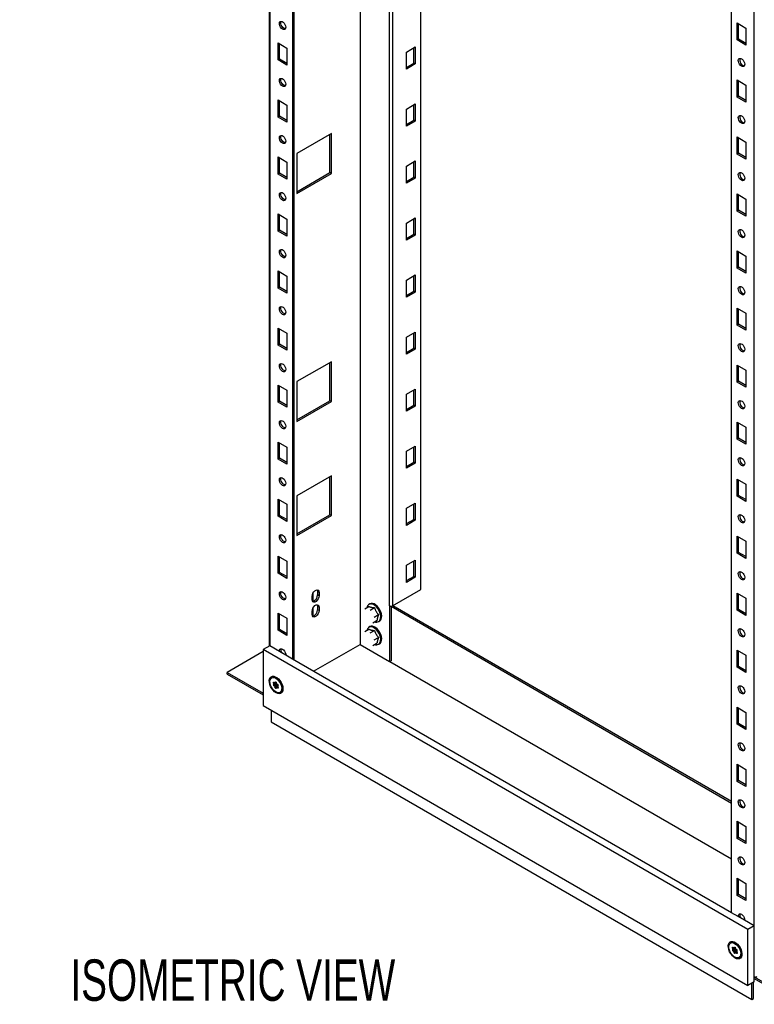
# Model space of a CAD drawing. Header units: millimetres. Extents: x 0 to 3912, y 0 to 3023.
# Tile 6 of 10: x 3082 to 3608, y 763 to 1467. Entities that reach past the tile are written whole.
import ezdxf

# ---------------------------------------------------------------- set-up
doc = ezdxf.new("R2010")
doc.units = ezdxf.units.MM
doc.header["$LTSCALE"] = 14
doc.layers.add('DIMENSIONS', color=140, linetype='Continuous', lineweight=25)
doc.styles.add('SLDTEXTSTYLE0', font='TXT', dxfattribs={"width": 0.7})

msp = doc.modelspace()

# ---------------------------------------------------------------- linework, layer by layer
for p, q in [((3260.28, 2647.97), (3260.28, 1018.87)), ((3260.72, 2647.71), (3260.72, 1019.12)), ((3276.98, 2638.32), (3276.98, 1009.73)), ((3278.04, 2637.71), (3278.04, 1009.12)), ((3325.41, 2610.36), (3325.41, 1020.14)), ((3325.42, 2610.36), (3325.42, 1020.14)), ((3346.63, 1047.9), (3346.63, 2598.12)), ((3348.75, 2596.89), (3348.75, 1047.9)), ((3368.9, 1059.53), (3368.9, 2585.26)), ((3591.64, 828.08), (3591.64, 2456.67)), ((3607.9, 818.69), (3607.9, 2452.59)), ((3595.53, 1465.19), (3601.89, 1461.51)), ((3595.53, 1452.94), (3595.53, 1465.19)), ((3596.59, 1453.55), (3596.59, 1464.58)), ((3601.89, 1461.51), (3601.89, 1449.27)), ((3596.59, 1453.55), (3595.53, 1452.94)), ((3601.89, 1449.27), (3595.53, 1452.94)), ((3601.89, 1450.49), (3596.59, 1453.55)), ((3266.72, 1450.87), (3273.09, 1447.19)), ((3266.72, 1438.62), (3266.72, 1450.87)), ((3267.78, 1439.23), (3267.78, 1450.26)), ((3273.09, 1447.19), (3273.09, 1434.95)), ((3358.65, 1444.33), (3365.01, 1448)), ((3363.95, 1436.37), (3363.95, 1447.39)), ((3365.01, 1448), (3365.01, 1435.76)), ((3267.78, 1439.23), (3266.72, 1438.62)), ((3273.09, 1434.95), (3266.72, 1438.62)), ((3273.09, 1436.17), (3267.78, 1439.23)), ((3358.65, 1432.08), (3358.65, 1444.33)), ((3358.65, 1433.31), (3363.95, 1436.37)), ((3365.01, 1435.76), (3358.65, 1432.08)), ((3365.01, 1435.76), (3363.95, 1436.37)), ((3595.53, 1424.36), (3601.89, 1420.69)), ((3595.53, 1412.11), (3595.53, 1424.36)), ((3596.59, 1412.73), (3596.59, 1423.75)), ((3601.89, 1420.69), (3601.89, 1408.44)), ((3266.72, 1410.04), (3273.09, 1406.37)), ((3266.72, 1397.79), (3266.72, 1410.04)), ((3596.59, 1412.73), (3595.53, 1412.11)), ((3601.89, 1408.44), (3595.53, 1412.11)), ((3601.89, 1409.66), (3596.59, 1412.73)), ((3267.78, 1398.41), (3267.78, 1409.43)), ((3273.09, 1406.37), (3273.09, 1394.12)), ((3358.65, 1403.5), (3365.01, 1407.18)), ((3358.65, 1391.26), (3358.65, 1403.5)), ((3363.95, 1395.54), (3363.95, 1406.57)), ((3365.01, 1407.18), (3365.01, 1394.93)), ((3267.78, 1398.41), (3266.72, 1397.79)), ((3273.09, 1394.12), (3266.72, 1397.79)), ((3273.09, 1395.34), (3267.78, 1398.41)), ((3358.65, 1392.48), (3363.95, 1395.54)), ((3365.01, 1394.93), (3358.65, 1391.26)), ((3365.01, 1394.93), (3363.95, 1395.54)), ((3304.91, 1385.95), (3280.16, 1371.66)), ((3303.85, 1357.98), (3303.85, 1385.34)), ((3304.91, 1357.37), (3304.91, 1385.95)), ((3595.53, 1383.53), (3601.89, 1379.86)), ((3595.53, 1371.29), (3595.53, 1383.53)), ((3596.59, 1371.9), (3596.59, 1382.92)), ((3601.89, 1379.86), (3601.89, 1367.61)), ((3266.72, 1369.21), (3273.09, 1365.54)), ((3266.72, 1356.97), (3266.72, 1369.21)), ((3267.78, 1357.58), (3267.78, 1368.6)), ((3280.16, 1371.66), (3280.16, 1343.08)), ((3596.59, 1371.9), (3595.53, 1371.29)), ((3601.89, 1367.61), (3595.53, 1371.29)), ((3601.89, 1368.84), (3596.59, 1371.9)), ((3273.09, 1365.54), (3273.09, 1353.29)), ((3358.65, 1362.68), (3365.01, 1366.35)), ((3358.65, 1350.43), (3358.65, 1362.68)), ((3363.95, 1354.71), (3363.95, 1365.74)), ((3365.01, 1366.35), (3365.01, 1354.1)), ((3267.78, 1357.58), (3266.72, 1356.97)), ((3273.09, 1353.29), (3266.72, 1356.97)), ((3273.09, 1354.52), (3267.78, 1357.58)), ((3280.16, 1344.31), (3303.85, 1357.98)), ((3280.16, 1343.08), (3304.91, 1357.37)), ((3304.91, 1357.37), (3303.85, 1357.98)), ((3358.65, 1351.65), (3363.95, 1354.71)), ((3365.01, 1354.1), (3358.65, 1350.43)), ((3365.01, 1354.1), (3363.95, 1354.71)), ((3595.53, 1342.71), (3601.89, 1339.03)), ((3595.53, 1330.46), (3595.53, 1342.71)), ((3596.59, 1331.07), (3596.59, 1342.1)), ((3601.89, 1339.03), (3601.89, 1326.79)), ((3266.72, 1328.39), (3273.09, 1324.71)), ((3266.72, 1316.14), (3266.72, 1328.39)), ((3267.78, 1316.75), (3267.78, 1327.78)), ((3358.65, 1321.85), (3365.01, 1325.52)), ((3365.01, 1325.52), (3365.01, 1313.28)), ((3596.59, 1331.07), (3595.53, 1330.46)), ((3601.89, 1326.79), (3595.53, 1330.46)), ((3601.89, 1328.01), (3596.59, 1331.07)), ((3273.09, 1324.71), (3273.09, 1312.47)), ((3358.65, 1309.6), (3358.65, 1321.85)), ((3363.95, 1313.89), (3363.95, 1324.91)), ((3267.78, 1316.75), (3266.72, 1316.14)), ((3273.09, 1312.47), (3266.72, 1316.14)), ((3273.09, 1313.69), (3267.78, 1316.75)), ((3358.65, 1310.83), (3363.95, 1313.89)), ((3365.01, 1313.28), (3358.65, 1309.6)), ((3365.01, 1313.28), (3363.95, 1313.89)), ((3595.53, 1301.88), (3601.89, 1298.21)), ((3595.53, 1289.63), (3595.53, 1301.88)), ((3596.59, 1290.24), (3596.59, 1301.27)), ((3601.89, 1298.21), (3601.89, 1285.96)), ((3596.59, 1290.24), (3595.53, 1289.63)), ((3601.89, 1287.18), (3596.59, 1290.24)), ((3266.72, 1287.56), (3273.09, 1283.89)), ((3266.72, 1275.31), (3266.72, 1287.56)), ((3267.78, 1275.92), (3267.78, 1286.95)), ((3273.09, 1283.89), (3273.09, 1271.64)), ((3358.65, 1281.02), (3365.01, 1284.7)), ((3363.95, 1273.06), (3363.95, 1284.08)), ((3365.01, 1284.7), (3365.01, 1272.45)), ((3601.89, 1285.96), (3595.53, 1289.63)), ((3267.78, 1275.92), (3266.72, 1275.31)), ((3273.09, 1272.86), (3267.78, 1275.92)), ((3358.65, 1268.77), (3358.65, 1281.02)), ((3273.09, 1271.64), (3266.72, 1275.31)), ((3358.65, 1270), (3363.95, 1273.06)), ((3365.01, 1272.45), (3358.65, 1268.77)), ((3365.01, 1272.45), (3363.95, 1273.06)), ((3595.53, 1261.05), (3601.89, 1257.38)), ((3595.53, 1248.81), (3595.53, 1261.05)), ((3596.59, 1249.42), (3596.59, 1260.44)), ((3601.89, 1257.38), (3601.89, 1245.13)), ((3596.59, 1249.42), (3595.53, 1248.81)), ((3601.89, 1245.13), (3595.53, 1248.81)), ((3601.89, 1246.36), (3596.59, 1249.42)), ((3266.72, 1246.73), (3273.09, 1243.06)), ((3266.72, 1234.49), (3266.72, 1246.73)), ((3267.78, 1235.1), (3267.78, 1246.12)), ((3273.09, 1243.06), (3273.09, 1230.81)), ((3358.65, 1240.2), (3365.01, 1243.87)), ((3363.95, 1232.23), (3363.95, 1243.26)), ((3365.01, 1243.87), (3365.01, 1231.62)), ((3267.78, 1235.1), (3266.72, 1234.49)), ((3273.09, 1230.81), (3266.72, 1234.49)), ((3273.09, 1232.04), (3267.78, 1235.1)), ((3358.65, 1227.95), (3358.65, 1240.2)), ((3358.65, 1229.17), (3363.95, 1232.23)), ((3365.01, 1231.62), (3358.65, 1227.95)), ((3365.01, 1231.62), (3363.95, 1232.23)), ((3304.91, 1222.64), (3280.16, 1208.35)), ((3303.85, 1194.67), (3303.85, 1222.03)), ((3304.91, 1194.06), (3304.91, 1222.64)), ((3595.53, 1220.23), (3601.89, 1216.55)), ((3595.53, 1207.98), (3595.53, 1220.23)), ((3596.59, 1208.59), (3596.59, 1219.61)), ((3601.89, 1216.55), (3601.89, 1204.3)), ((3266.72, 1205.91), (3273.09, 1202.23)), ((3266.72, 1193.66), (3266.72, 1205.91)), ((3280.16, 1208.35), (3280.16, 1179.77)), ((3596.59, 1208.59), (3595.53, 1207.98)), ((3601.89, 1204.3), (3595.53, 1207.98)), ((3601.89, 1205.53), (3596.59, 1208.59)), ((3267.78, 1194.27), (3267.78, 1205.29)), ((3273.09, 1202.23), (3273.09, 1189.98)), ((3358.65, 1199.37), (3365.01, 1203.04)), ((3358.65, 1187.12), (3358.65, 1199.37)), ((3363.95, 1191.41), (3363.95, 1202.43)), ((3365.01, 1203.04), (3365.01, 1190.79)), ((3267.78, 1194.27), (3266.72, 1193.66)), ((3273.09, 1189.98), (3266.72, 1193.66)), ((3273.09, 1191.21), (3267.78, 1194.27)), ((3280.16, 1181), (3303.85, 1194.67)), ((3280.16, 1179.77), (3304.91, 1194.06)), ((3304.91, 1194.06), (3303.85, 1194.67)), ((3358.65, 1188.34), (3363.95, 1191.41)), ((3365.01, 1190.79), (3363.95, 1191.41)), ((3365.01, 1190.79), (3358.65, 1187.12)), ((3595.53, 1179.4), (3601.89, 1175.73)), ((3595.53, 1167.15), (3595.53, 1179.4)), ((3596.59, 1167.76), (3596.59, 1178.79)), ((3601.89, 1175.73), (3601.89, 1163.48)), ((3266.72, 1165.08), (3273.09, 1161.41)), ((3266.72, 1152.83), (3266.72, 1165.08)), ((3267.78, 1153.44), (3267.78, 1164.47)), ((3596.59, 1167.76), (3595.53, 1167.15)), ((3601.89, 1163.48), (3595.53, 1167.15)), ((3601.89, 1164.7), (3596.59, 1167.76)), ((3273.09, 1161.41), (3273.09, 1149.16)), ((3358.65, 1158.54), (3365.01, 1162.22)), ((3358.65, 1146.29), (3358.65, 1158.54)), ((3363.95, 1150.58), (3363.95, 1161.6)), ((3365.01, 1162.22), (3365.01, 1149.97)), ((3267.78, 1153.44), (3266.72, 1152.83)), ((3273.09, 1149.16), (3266.72, 1152.83)), ((3273.09, 1150.38), (3267.78, 1153.44)), ((3358.65, 1147.52), (3363.95, 1150.58)), ((3365.01, 1149.97), (3358.65, 1146.29)), ((3365.01, 1149.97), (3363.95, 1150.58)), ((3304.91, 1140.99), (3280.16, 1126.7)), ((3303.85, 1113.02), (3303.85, 1140.37)), ((3304.91, 1112.41), (3304.91, 1140.99)), ((3595.53, 1138.57), (3601.89, 1134.9)), ((3595.53, 1126.32), (3595.53, 1138.57)), ((3596.59, 1126.94), (3596.59, 1137.96)), ((3601.89, 1134.9), (3601.89, 1122.65)), ((3266.72, 1124.25), (3273.09, 1120.58)), ((3266.72, 1112), (3266.72, 1124.25)), ((3267.78, 1112.62), (3267.78, 1123.64)), ((3280.16, 1126.7), (3280.16, 1098.12)), ((3358.65, 1117.71), (3365.01, 1121.39)), ((3365.01, 1121.39), (3365.01, 1109.14)), ((3596.59, 1126.94), (3595.53, 1126.32)), ((3601.89, 1122.65), (3595.53, 1126.32)), ((3601.89, 1123.88), (3596.59, 1126.94)), ((3273.09, 1120.58), (3273.09, 1108.33)), ((3358.65, 1105.47), (3358.65, 1117.71)), ((3363.95, 1109.75), (3363.95, 1120.78)), ((3267.78, 1112.62), (3266.72, 1112)), ((3273.09, 1108.33), (3266.72, 1112)), ((3273.09, 1109.55), (3267.78, 1112.62)), ((3280.16, 1099.35), (3303.85, 1113.02)), ((3280.16, 1098.12), (3304.91, 1112.41)), ((3304.91, 1112.41), (3303.85, 1113.02)), ((3358.65, 1106.69), (3363.95, 1109.75)), ((3365.01, 1109.14), (3358.65, 1105.47)), ((3365.01, 1109.14), (3363.95, 1109.75)), ((3595.53, 1097.75), (3601.89, 1094.07)), ((3595.53, 1085.5), (3595.53, 1097.75)), ((3596.59, 1086.11), (3596.59, 1097.13)), ((3601.89, 1094.07), (3601.89, 1081.82)), ((3596.59, 1086.11), (3595.53, 1085.5)), ((3601.89, 1083.05), (3596.59, 1086.11)), ((3266.72, 1083.43), (3273.09, 1079.75)), ((3266.72, 1071.18), (3266.72, 1083.43)), ((3267.78, 1071.79), (3267.78, 1082.81)), ((3273.09, 1079.75), (3273.09, 1067.5)), ((3358.65, 1076.89), (3365.01, 1080.56)), ((3363.95, 1068.93), (3363.95, 1079.95)), ((3365.01, 1080.56), (3365.01, 1068.31)), ((3601.89, 1081.82), (3595.53, 1085.5)), ((3267.78, 1071.79), (3266.72, 1071.18)), ((3273.09, 1068.73), (3267.78, 1071.79)), ((3358.65, 1064.64), (3358.65, 1076.89)), ((3273.09, 1067.5), (3266.72, 1071.18)), ((3358.65, 1065.86), (3363.95, 1068.93)), ((3365.01, 1068.31), (3358.65, 1064.64)), ((3365.01, 1068.31), (3363.95, 1068.93)), ((3296.07, 1057.5), (3295.01, 1058.11)), ((3295.01, 1058.11), (3295.01, 1055.66)), ((3296.07, 1057.5), (3296.07, 1055.05)), ((3348.75, 1047.9), (3368.9, 1059.53)), ((3291.12, 1052.19), (3291.12, 1054.64)), ((3291.83, 1051.08), (3291.83, 1057.05)), ((3296.07, 1055.05), (3295.01, 1055.66)), ((3595.53, 1056.92), (3601.89, 1053.24)), ((3595.53, 1044.67), (3595.53, 1056.92)), ((3596.59, 1045.28), (3596.59, 1056.31)), ((3601.89, 1053.24), (3601.89, 1041)), ((3291.12, 1041.57), (3291.12, 1044.02)), ((3291.83, 1040.47), (3291.83, 1046.43)), ((3296.07, 1046.88), (3295.01, 1047.49)), ((3295.01, 1047.49), (3295.01, 1045.04)), ((3296.07, 1044.43), (3295.01, 1045.04)), ((3296.07, 1046.88), (3296.07, 1044.43)), ((3328.77, 1045.68), (3331.85, 1047.46)), ((3332.52, 1049.27), (3331.81, 1048.86)), ((3332.68, 1044.78), (3335.76, 1046.55)), ((3346.63, 1047.9), (3346.63, 1047.09)), ((3347.6, 1047.65), (3346.63, 1047.09)), ((3347.61, 1047.65), (3346.63, 1047.08)), ((3346.63, 1047.09), (3346.63, 1047.08)), ((3346.63, 1047.08), (3346.63, 1007.89)), ((3347.69, 1047.65), (3347.69, 1047.49)), ((3347.69, 1047.49), (3591.64, 906.66)), ((3347.69, 1047.49), (3347.69, 1008.5)), ((3348.93, 1048), (3591.64, 907.89)), ((3349.07, 1047.92), (3349.09, 1048.1)), ((3596.59, 1045.28), (3595.53, 1044.67)), ((3601.89, 1041), (3595.53, 1044.67)), ((3601.89, 1042.22), (3596.59, 1045.28)), ((3266.72, 1042.6), (3273.09, 1038.92)), ((3266.72, 1030.35), (3266.72, 1042.6)), ((3267.78, 1030.96), (3267.78, 1041.99)), ((3273.09, 1038.92), (3273.09, 1026.68)), ((3334.71, 1035.78), (3337.78, 1037.56)), ((3335.65, 1039.83), (3338.72, 1041.6)), ((3338.81, 1036.73), (3339.52, 1037.14)), ((3267.78, 1030.96), (3266.72, 1030.35)), ((3273.09, 1026.68), (3266.72, 1030.35)), ((3273.09, 1027.9), (3267.78, 1030.96)), ((3328.77, 1029.35), (3331.85, 1031.13)), ((3332.52, 1032.94), (3331.81, 1032.53)), ((3332.68, 1028.44), (3335.76, 1030.22)), ((3335.65, 1023.49), (3338.72, 1025.27)), ((3260.71, 1019.12), (3256.12, 1016.47)), ((3603.31, 816.04), (3256.12, 1016.47)), ((3256.12, 1016.47), (3256.12, 976.46)), ((3260.72, 1019.12), (3260.71, 1019.12)), ((3267.64, 1015.13), (3260.72, 1019.12)), ((3272.18, 1012.5), (3267.64, 1015.13)), ((3292.19, 1000.95), (3325.41, 1020.14)), ((3325.42, 1020.14), (3346.63, 1007.89)), ((3334.71, 1019.45), (3337.78, 1021.23)), ((3338.81, 1020.4), (3339.52, 1020.81)), ((3595.53, 1016.09), (3601.89, 1012.42)), ((3595.53, 1003.84), (3595.53, 1016.09)), ((3596.59, 1004.46), (3596.59, 1015.48)), ((3256.12, 1015.03), (3230.31, 1000.13)), ((3276.98, 1009.73), (3272.18, 1012.5)), ((3591.64, 828.08), (3276.98, 1009.73)), ((3346.63, 1007.89), (3347.69, 1008.5)), ((3601.89, 1012.42), (3601.89, 1000.17)), ((3346.8, 1007.99), (3591.64, 866.65)), ((3346.81, 1007.99), (3591.64, 866.65)), ((3596.59, 1004.46), (3595.53, 1003.84)), ((3601.89, 1000.17), (3595.53, 1003.84)), ((3601.89, 1001.39), (3596.59, 1004.46)), ((3230.31, 1000.13), (3256.12, 985.23)), ((3230.31, 998.91), (3230.31, 1000.13)), ((3230.31, 998.91), (3256.12, 984.01)), ((3262.31, 996.35), (3262.1, 996.23)), ((3265.78, 995.79), (3265.31, 996.06)), ((3264.78, 992.15), (3263.37, 991.33)), ((3263.37, 991.33), (3263.64, 991.7)), ((3263.91, 993.09), (3263.39, 992.79)), ((3263.65, 992.11), (3263.39, 992.79)), ((3265.06, 992.52), (3263.64, 991.7)), ((3265.06, 992.92), (3263.65, 992.11)), ((3265.08, 991.36), (3263.67, 990.54)), ((3264.2, 990.22), (3263.67, 990.54)), ((3263.71, 993.21), (3264.24, 992.9)), ((3265.62, 991.04), (3264.2, 990.22)), ((3264.49, 992.87), (3265.18, 993.27)), ((3265.92, 990.65), (3264.5, 989.84)), ((3264.77, 989.15), (3264.5, 989.84)), ((3264.54, 992.92), (3264.82, 993.29)), ((3265.17, 993.28), (3264.54, 992.92)), ((3266.18, 989.96), (3264.77, 989.15)), ((3264.78, 992.15), (3265.06, 992.52)), ((3264.94, 993.36), (3264.82, 993.29)), ((3265.06, 992.92), (3264.98, 993.15)), ((3265.62, 991.04), (3265.08, 991.36)), ((3265.65, 989.15), (3265.38, 988.78)), ((3265.43, 992.92), (3265.69, 992.23)), ((3266.63, 989.73), (3265.7, 989.2)), ((3266.18, 989.96), (3265.92, 990.65)), ((3266.69, 989.59), (3265.96, 989.17)), ((3266.49, 988.85), (3265.96, 989.17)), ((3265.99, 991.85), (3266.53, 991.52)), ((3266.85, 989.06), (3266.49, 988.85)), ((3266.83, 990.74), (3266.55, 990.37)), ((3266.55, 989.96), (3266.8, 989.28)), ((3269.55, 989.25), (3269.52, 989.84)), ((3269.55, 988.71), (3269.55, 989.25)), ((3268.1, 985.84), (3268.31, 985.96)), ((3256.12, 976.46), (3603.31, 776.03)), ((3261.77, 973.19), (3261.77, 964.82)), ((3595.53, 975.26), (3601.89, 971.59)), ((3595.53, 963.02), (3595.53, 975.26)), ((3596.59, 963.63), (3596.59, 974.65)), ((3601.89, 971.59), (3601.89, 959.34)), ((3261.77, 964.82), (3606.14, 766.03)), ((3596.59, 963.63), (3595.53, 963.02)), ((3601.89, 959.34), (3595.53, 963.02)), ((3601.89, 960.57), (3596.59, 963.63)), ((3595.53, 934.44), (3601.89, 930.76)), ((3595.53, 922.19), (3595.53, 934.44)), ((3596.59, 922.8), (3596.59, 933.82)), ((3601.89, 930.76), (3601.89, 918.52)), ((3596.59, 922.8), (3595.53, 922.19)), ((3601.89, 918.52), (3595.53, 922.19)), ((3601.89, 919.74), (3596.59, 922.8)), ((3595.53, 893.61), (3601.89, 889.94)), ((3595.53, 881.36), (3595.53, 893.61)), ((3596.59, 881.97), (3596.59, 893)), ((3601.89, 889.94), (3601.89, 877.69)), ((3596.59, 881.97), (3595.53, 881.36)), ((3601.89, 877.69), (3595.53, 881.36)), ((3601.89, 878.91), (3596.59, 881.97)), ((3595.53, 852.78), (3601.89, 849.11)), ((3595.53, 840.54), (3595.53, 852.78)), ((3596.59, 841.15), (3596.59, 852.17)), ((3601.89, 849.11), (3601.89, 836.86)), ((3596.59, 841.15), (3595.53, 840.54)), ((3601.89, 836.86), (3595.53, 840.54)), ((3601.89, 838.09), (3596.59, 841.15)), ((3596.44, 825.31), (3591.64, 828.08)), ((3600.98, 822.69), (3596.44, 825.31)), ((3607.9, 818.69), (3600.98, 822.69)), ((3607.9, 818.69), (3603.31, 816.04)), ((3607.9, 782.36), (3607.9, 818.69)), ((3607.9, 818.69), (3607.9, 818.69)), ((3603.31, 776.03), (3603.31, 816.04)), ((3591.12, 806.54), (3590.9, 806.42)), ((3594.58, 805.97), (3594.12, 806.24)), ((3593.59, 802.33), (3592.17, 801.52)), ((3592.17, 801.52), (3592.45, 801.89)), ((3592.72, 803.28), (3592.2, 802.97)), ((3592.45, 802.29), (3592.2, 802.97)), ((3593.87, 803.11), (3592.45, 802.29)), ((3593.86, 802.7), (3592.45, 801.89)), ((3593.88, 801.55), (3592.47, 800.73)), ((3593.01, 800.41), (3592.47, 800.73)), ((3592.51, 803.4), (3593.04, 803.08)), ((3594.42, 801.22), (3593.01, 800.41)), ((3593.3, 803.06), (3593.99, 803.45)), ((3594.72, 800.84), (3593.31, 800.02)), ((3593.57, 799.33), (3593.31, 800.02)), ((3593.35, 803.1), (3593.62, 803.47)), ((3593.97, 803.46), (3593.35, 803.1)), ((3594.98, 800.15), (3593.57, 799.33)), ((3593.59, 802.33), (3593.86, 802.7)), ((3593.74, 803.54), (3593.62, 803.47)), ((3593.87, 803.11), (3593.78, 803.34)), ((3594.42, 801.22), (3593.88, 801.55)), ((3594.46, 799.34), (3594.18, 798.97)), ((3594.24, 803.11), (3594.5, 802.42)), ((3595.44, 799.92), (3594.51, 799.38)), ((3594.98, 800.15), (3594.72, 800.84)), ((3595.49, 799.77), (3594.77, 799.36)), ((3595.29, 799.04), (3594.77, 799.36)), ((3594.8, 802.03), (3595.34, 801.71)), ((3595.65, 799.25), (3595.29, 799.04)), ((3595.35, 800.15), (3595.61, 799.46)), ((3595.63, 800.92), (3595.36, 800.55)), ((3598.36, 799.43), (3598.32, 800.03)), ((3598.36, 798.89), (3598.36, 799.43)), ((3596.9, 796.02), (3597.11, 796.15)), ((3607.9, 778.68), (3603.31, 776.03)), ((3606.14, 766.03), (3606.14, 777.66)), ((3607.2, 766.64), (3607.2, 778.28)), ((3607.9, 778.68), (3607.9, 782.36)), ((3607.9, 782.15), (3639.72, 763.78)), ((3607.9, 780.93), (3639.72, 762.56)), ((3606.14, 766.03), (3607.2, 766.64))]:
    msp.add_line(p, q)
at = {"flags": 128}
for points in [[(3269.91, 1460.67), (3269.16, 1461.24), (3268.49, 1462.04), (3267.98, 1462.98), (3267.68, 1463.96), (3267.62, 1464.86), (3267.8, 1465.6), (3268.22, 1466.09), (3268.81, 1466.29), (3269.53, 1466.16), (3270.28, 1465.72), (3271, 1465.02), (3271.6, 1464.14), (3272.01, 1463.17), (3272.2, 1462.22), (3272.13, 1461.38), (3271.83, 1460.76), (3271.32, 1460.41), (3270.65, 1460.38), (3269.91, 1460.67)], [(3270.97, 1461.28), (3270.22, 1461.85), (3269.56, 1462.65), (3269.04, 1463.59), (3268.74, 1464.57), (3268.68, 1465.47), (3268.86, 1466.21), (3268.9, 1466.29)], [(3271.97, 1460.97), (3271.71, 1460.99), (3270.97, 1461.28)], [(3598.71, 1434.16), (3597.96, 1434.74), (3597.3, 1435.53), (3596.79, 1436.47), (3596.48, 1437.45), (3596.42, 1438.36), (3596.61, 1439.1), (3597.02, 1439.59), (3597.62, 1439.78), (3598.33, 1439.65), (3599.09, 1439.21), (3599.8, 1438.52), (3600.4, 1437.64), (3600.82, 1436.67), (3601, 1435.71), (3600.94, 1434.88), (3600.63, 1434.25), (3600.12, 1433.91), (3599.46, 1433.87), (3598.71, 1434.16)], [(3269.91, 1419.84), (3269.16, 1420.41), (3268.49, 1421.21), (3267.98, 1422.15), (3267.68, 1423.13), (3267.62, 1424.04), (3267.8, 1424.77), (3268.22, 1425.27), (3268.81, 1425.46), (3269.53, 1425.33), (3270.28, 1424.89), (3271, 1424.2), (3271.6, 1423.32), (3272.01, 1422.35), (3272.2, 1421.39), (3272.13, 1420.56), (3271.83, 1419.93), (3271.32, 1419.58), (3270.65, 1419.55), (3269.91, 1419.84)], [(3270.97, 1420.45), (3270.22, 1421.03), (3269.56, 1421.83), (3269.04, 1422.77), (3268.74, 1423.74), (3268.68, 1424.65), (3268.86, 1425.39), (3268.9, 1425.46)], [(3271.97, 1420.14), (3271.71, 1420.17), (3270.97, 1420.45)], [(3598.71, 1393.33), (3597.96, 1393.91), (3597.3, 1394.71), (3596.79, 1395.65), (3596.48, 1396.62), (3596.42, 1397.53), (3596.61, 1398.27), (3597.02, 1398.76), (3597.62, 1398.95), (3598.33, 1398.82), (3599.09, 1398.39), (3599.8, 1397.69), (3600.4, 1396.81), (3600.82, 1395.84), (3601, 1394.88), (3600.94, 1394.05), (3600.63, 1393.43), (3600.12, 1393.08), (3599.46, 1393.05), (3598.71, 1393.33)], [(3269.91, 1379.01), (3269.16, 1379.59), (3268.49, 1380.39), (3267.98, 1381.33), (3267.68, 1382.3), (3267.62, 1383.21), (3267.8, 1383.95), (3268.22, 1384.44), (3268.81, 1384.63), (3269.53, 1384.5), (3270.28, 1384.07), (3271, 1383.37), (3271.6, 1382.49), (3272.01, 1381.52), (3272.2, 1380.56), (3272.13, 1379.73), (3271.83, 1379.1), (3271.32, 1378.76), (3270.65, 1378.73), (3269.91, 1379.01)], [(3270.97, 1379.63), (3270.22, 1380.2), (3269.56, 1381), (3269.04, 1381.94), (3268.74, 1382.91), (3268.68, 1383.82), (3268.86, 1384.56), (3268.9, 1384.63)], [(3271.97, 1379.31), (3271.71, 1379.34), (3270.97, 1379.63)], [(3598.71, 1352.51), (3597.96, 1353.08), (3597.3, 1353.88), (3596.79, 1354.82), (3596.48, 1355.79), (3596.42, 1356.7), (3596.61, 1357.44), (3597.02, 1357.93), (3597.62, 1358.13), (3598.33, 1358), (3599.09, 1357.56), (3599.8, 1356.86), (3600.4, 1355.98), (3600.82, 1355.01), (3601, 1354.06), (3600.94, 1353.22), (3600.63, 1352.6), (3600.12, 1352.25), (3599.46, 1352.22), (3598.71, 1352.51)], [(3269.91, 1338.19), (3269.16, 1338.76), (3268.49, 1339.56), (3267.98, 1340.5), (3267.68, 1341.47), (3267.62, 1342.38), (3267.8, 1343.12), (3268.22, 1343.61), (3268.81, 1343.81), (3269.53, 1343.68), (3270.28, 1343.24), (3271, 1342.54), (3271.6, 1341.66), (3272.01, 1340.69), (3272.2, 1339.74), (3272.13, 1338.9), (3271.83, 1338.28), (3271.32, 1337.93), (3270.65, 1337.9), (3269.91, 1338.19)], [(3270.97, 1338.8), (3270.22, 1339.37), (3269.56, 1340.17), (3269.04, 1341.11), (3268.74, 1342.09), (3268.68, 1342.99), (3268.86, 1343.73), (3268.9, 1343.81)], [(3271.97, 1338.49), (3271.71, 1338.51), (3270.97, 1338.8)], [(3598.71, 1311.68), (3597.96, 1312.25), (3597.3, 1313.05), (3596.79, 1313.99), (3596.48, 1314.97), (3596.42, 1315.87), (3596.61, 1316.61), (3597.02, 1317.11), (3597.62, 1317.3), (3598.33, 1317.17), (3599.09, 1316.73), (3599.8, 1316.04), (3600.4, 1315.15), (3600.82, 1314.18), (3601, 1313.23), (3600.94, 1312.4), (3600.63, 1311.77), (3600.12, 1311.42), (3599.46, 1311.39), (3598.71, 1311.68)], [(3269.91, 1297.36), (3269.16, 1297.93), (3268.49, 1298.73), (3267.98, 1299.67), (3267.68, 1300.65), (3267.62, 1301.55), (3267.8, 1302.29), (3268.22, 1302.79), (3268.81, 1302.98), (3269.53, 1302.85), (3270.28, 1302.41), (3271, 1301.72), (3271.6, 1300.83), (3272.01, 1299.86), (3272.2, 1298.91), (3272.13, 1298.08), (3271.83, 1297.45), (3271.32, 1297.1), (3270.65, 1297.07), (3269.91, 1297.36)], [(3270.97, 1297.97), (3270.22, 1298.55), (3269.56, 1299.35), (3269.04, 1300.28), (3268.74, 1301.26), (3268.68, 1302.17), (3268.86, 1302.91), (3268.9, 1302.98)], [(3271.97, 1297.66), (3271.71, 1297.68), (3270.97, 1297.97)], [(3598.71, 1270.85), (3597.96, 1271.43), (3597.3, 1272.23), (3596.79, 1273.17), (3596.48, 1274.14), (3596.42, 1275.05), (3596.61, 1275.79), (3597.02, 1276.28), (3597.62, 1276.47), (3598.33, 1276.34), (3599.09, 1275.91), (3599.8, 1275.21), (3600.4, 1274.33), (3600.82, 1273.36), (3601, 1272.4), (3600.94, 1271.57), (3600.63, 1270.94), (3600.12, 1270.6), (3599.46, 1270.57), (3598.71, 1270.85)], [(3269.91, 1256.53), (3269.16, 1257.11), (3268.49, 1257.91), (3267.98, 1258.85), (3267.68, 1259.82), (3267.62, 1260.73), (3267.8, 1261.47), (3268.22, 1261.96), (3268.81, 1262.15), (3269.53, 1262.02), (3270.28, 1261.59), (3271, 1260.89), (3271.6, 1260.01), (3272.01, 1259.04), (3272.2, 1258.08), (3272.13, 1257.25), (3271.83, 1256.62), (3271.32, 1256.28), (3270.65, 1256.25), (3269.91, 1256.53)], [(3270.97, 1257.14), (3270.22, 1257.72), (3269.56, 1258.52), (3269.04, 1259.46), (3268.74, 1260.43), (3268.68, 1261.34), (3268.86, 1262.08), (3268.9, 1262.15)], [(3271.97, 1256.83), (3271.71, 1256.86), (3270.97, 1257.14)], [(3598.71, 1230.03), (3597.96, 1230.6), (3597.3, 1231.4), (3596.79, 1232.34), (3596.48, 1233.31), (3596.42, 1234.22), (3596.61, 1234.96), (3597.02, 1235.45), (3597.62, 1235.64), (3598.33, 1235.52), (3599.09, 1235.08), (3599.8, 1234.38), (3600.4, 1233.5), (3600.82, 1232.53), (3601, 1231.58), (3600.94, 1230.74), (3600.63, 1230.12), (3600.12, 1229.77), (3599.46, 1229.74), (3598.71, 1230.03)], [(3269.91, 1215.71), (3269.16, 1216.28), (3268.49, 1217.08), (3267.98, 1218.02), (3267.68, 1218.99), (3267.62, 1219.9), (3267.8, 1220.64), (3268.22, 1221.13), (3268.81, 1221.32), (3269.53, 1221.19), (3270.28, 1220.76), (3271, 1220.06), (3271.6, 1219.18), (3272.01, 1218.21), (3272.2, 1217.26), (3272.13, 1216.42), (3271.83, 1215.8), (3271.32, 1215.45), (3270.65, 1215.42), (3269.91, 1215.71)], [(3270.97, 1216.32), (3270.22, 1216.89), (3269.56, 1217.69), (3269.04, 1218.63), (3268.74, 1219.61), (3268.68, 1220.51), (3268.86, 1221.25), (3268.9, 1221.33)], [(3271.97, 1216), (3271.71, 1216.03), (3270.97, 1216.32)], [(3598.71, 1189.2), (3597.96, 1189.77), (3597.3, 1190.57), (3596.79, 1191.51), (3596.48, 1192.49), (3596.42, 1193.39), (3596.61, 1194.13), (3597.02, 1194.63), (3597.62, 1194.82), (3598.33, 1194.69), (3599.09, 1194.25), (3599.8, 1193.55), (3600.4, 1192.67), (3600.82, 1191.7), (3601, 1190.75), (3600.94, 1189.91), (3600.63, 1189.29), (3600.12, 1188.94), (3599.46, 1188.91), (3598.71, 1189.2)], [(3269.91, 1174.88), (3269.16, 1175.45), (3268.49, 1176.25), (3267.98, 1177.19), (3267.68, 1178.17), (3267.62, 1179.07), (3267.8, 1179.81), (3268.22, 1180.31), (3268.81, 1180.5), (3269.53, 1180.37), (3270.28, 1179.93), (3271, 1179.23), (3271.6, 1178.35), (3272.01, 1177.38), (3272.2, 1176.43), (3272.13, 1175.59), (3271.83, 1174.97), (3271.32, 1174.62), (3270.65, 1174.59), (3269.91, 1174.88)], [(3270.97, 1175.49), (3270.22, 1176.06), (3269.56, 1176.86), (3269.04, 1177.8), (3268.74, 1178.78), (3268.68, 1179.69), (3268.86, 1180.42), (3268.9, 1180.5)], [(3271.97, 1175.18), (3271.71, 1175.2), (3270.97, 1175.49)], [(3598.71, 1148.37), (3597.96, 1148.95), (3597.3, 1149.75), (3596.79, 1150.68), (3596.48, 1151.66), (3596.42, 1152.57), (3596.61, 1153.31), (3597.02, 1153.8), (3597.62, 1153.99), (3598.33, 1153.86), (3599.09, 1153.42), (3599.8, 1152.73), (3600.4, 1151.85), (3600.82, 1150.88), (3601, 1149.92), (3600.94, 1149.09), (3600.63, 1148.46), (3600.12, 1148.12), (3599.46, 1148.08), (3598.71, 1148.37)], [(3269.91, 1134.05), (3269.16, 1134.63), (3268.49, 1135.43), (3267.98, 1136.36), (3267.68, 1137.34), (3267.62, 1138.25), (3267.8, 1138.99), (3268.22, 1139.48), (3268.81, 1139.67), (3269.53, 1139.54), (3270.28, 1139.1), (3271, 1138.41), (3271.6, 1137.53), (3272.01, 1136.56), (3272.2, 1135.6), (3272.13, 1134.77), (3271.83, 1134.14), (3271.32, 1133.8), (3270.65, 1133.76), (3269.91, 1134.05)], [(3270.97, 1134.66), (3270.22, 1135.24), (3269.56, 1136.04), (3269.04, 1136.98), (3268.74, 1137.95), (3268.68, 1138.86), (3268.86, 1139.6), (3268.9, 1139.67)], [(3271.97, 1134.35), (3271.71, 1134.38), (3270.97, 1134.66)], [(3598.71, 1107.54), (3597.96, 1108.12), (3597.3, 1108.92), (3596.79, 1109.86), (3596.48, 1110.83), (3596.42, 1111.74), (3596.61, 1112.48), (3597.02, 1112.97), (3597.62, 1113.16), (3598.33, 1113.03), (3599.09, 1112.6), (3599.8, 1111.9), (3600.4, 1111.02), (3600.82, 1110.05), (3601, 1109.1), (3600.94, 1108.26), (3600.63, 1107.64), (3600.12, 1107.29), (3599.46, 1107.26), (3598.71, 1107.54)], [(3269.91, 1093.22), (3269.16, 1093.8), (3268.49, 1094.6), (3267.98, 1095.54), (3267.68, 1096.51), (3267.62, 1097.42), (3267.8, 1098.16), (3268.22, 1098.65), (3268.81, 1098.84), (3269.53, 1098.71), (3270.28, 1098.28), (3271, 1097.58), (3271.6, 1096.7), (3272.01, 1095.73), (3272.2, 1094.77), (3272.13, 1093.94), (3271.83, 1093.32), (3271.32, 1092.97), (3270.65, 1092.94), (3269.91, 1093.22)], [(3270.97, 1093.84), (3270.22, 1094.41), (3269.56, 1095.21), (3269.04, 1096.15), (3268.74, 1097.12), (3268.68, 1098.03), (3268.86, 1098.77), (3268.9, 1098.84)], [(3271.97, 1093.52), (3271.71, 1093.55), (3270.97, 1093.84)], [(3598.71, 1066.72), (3597.96, 1067.29), (3597.3, 1068.09), (3596.79, 1069.03), (3596.48, 1070.01), (3596.42, 1070.91), (3596.61, 1071.65), (3597.02, 1072.14), (3597.62, 1072.34), (3598.33, 1072.21), (3599.09, 1071.77), (3599.8, 1071.07), (3600.4, 1070.19), (3600.82, 1069.22), (3601, 1068.27), (3600.94, 1067.43), (3600.63, 1066.81), (3600.12, 1066.46), (3599.46, 1066.43), (3598.71, 1066.72)], [(3269.91, 1052.4), (3269.16, 1052.97), (3268.49, 1053.77), (3267.98, 1054.71), (3267.68, 1055.69), (3267.62, 1056.59), (3267.8, 1057.33), (3268.22, 1057.82), (3268.81, 1058.02), (3269.53, 1057.89), (3270.28, 1057.45), (3271, 1056.75), (3271.6, 1055.87), (3272.01, 1054.9), (3272.2, 1053.95), (3272.13, 1053.11), (3271.83, 1052.49), (3271.32, 1052.14), (3270.65, 1052.11), (3269.91, 1052.4)], [(3270.97, 1053.01), (3270.22, 1053.58), (3269.56, 1054.38), (3269.04, 1055.32), (3268.74, 1056.3), (3268.68, 1057.2), (3268.86, 1057.94), (3268.9, 1058.02)], [(3291.12, 1054.64), (3291.27, 1055.7), (3291.7, 1056.81), (3292.36, 1057.83), (3293.16, 1058.63), (3294.02, 1059.13), (3294.83, 1059.26), (3295.49, 1059), (3295.92, 1058.39), (3296.07, 1057.5)], [(3294.73, 1059.26), (3294.86, 1059), (3295.01, 1058.11)], [(3271.97, 1052.7), (3271.71, 1052.72), (3270.97, 1053.01)], [(3296.07, 1055.05), (3295.92, 1053.98), (3295.49, 1052.88), (3294.83, 1051.86), (3294.02, 1051.05), (3293.16, 1050.56), (3292.36, 1050.43), (3291.7, 1050.69), (3291.27, 1051.3), (3291.12, 1052.19)], [(3291.12, 1044.02), (3291.27, 1045.09), (3291.7, 1046.19), (3292.36, 1047.21), (3293.16, 1048.02), (3294.02, 1048.51), (3294.83, 1048.64), (3295.49, 1048.38), (3295.92, 1047.77), (3296.07, 1046.88)], [(3296.07, 1044.43), (3295.92, 1043.37), (3295.49, 1042.26), (3294.83, 1041.24), (3294.02, 1040.44), (3293.16, 1039.94), (3292.36, 1039.81), (3291.7, 1040.07), (3291.27, 1040.68), (3291.12, 1041.57)], [(3294.73, 1048.65), (3294.86, 1048.38), (3295.01, 1047.49)], [(3339.52, 1037.14), (3340, 1037.51), (3340.57, 1038.33), (3340.9, 1039.41), (3340.96, 1040.7), (3340.76, 1042.12), (3340.3, 1043.6), (3339.62, 1045.06), (3338.74, 1046.41), (3337.71, 1047.6), (3336.59, 1048.55), (3335.45, 1049.21), (3334.33, 1049.55), (3333.3, 1049.55), (3332.52, 1049.27)], [(3336.22, 1036.65), (3336.73, 1036.5), (3337.75, 1036.41), (3338.65, 1036.65), (3339.38, 1037.19), (3339.91, 1038.01), (3340.2, 1039.07), (3340.25, 1040.32), (3340.06, 1041.7), (3339.62, 1043.12), (3338.97, 1044.54), (3338.14, 1045.86), (3337.16, 1047.03), (3336.09, 1047.99), (3334.99, 1048.69), (3333.9, 1049.09), (3333.9, 1049.09)], [(3339.52, 1020.81), (3340, 1021.18), (3340.57, 1022), (3340.9, 1023.08), (3340.96, 1024.37), (3340.76, 1025.79), (3340.3, 1027.27), (3339.62, 1028.73), (3338.74, 1030.08), (3337.71, 1031.27), (3336.59, 1032.22), (3335.45, 1032.88), (3334.33, 1033.22), (3333.3, 1033.22), (3332.52, 1032.94)], [(3336.22, 1020.32), (3336.73, 1020.17), (3337.75, 1020.08), (3338.65, 1020.32), (3339.38, 1020.86), (3339.91, 1021.68), (3340.2, 1022.74), (3340.25, 1023.99), (3340.06, 1025.36), (3339.62, 1026.79), (3338.97, 1028.2), (3338.14, 1029.53), (3337.16, 1030.7), (3336.09, 1031.66), (3334.99, 1032.36), (3333.9, 1032.76), (3333.9, 1032.76)], [(3598.71, 1025.89), (3597.96, 1026.46), (3597.3, 1027.26), (3596.79, 1028.2), (3596.48, 1029.18), (3596.42, 1030.09), (3596.61, 1030.82), (3597.02, 1031.32), (3597.62, 1031.51), (3598.33, 1031.38), (3599.09, 1030.94), (3599.8, 1030.25), (3600.4, 1029.37), (3600.82, 1028.39), (3601, 1027.44), (3600.94, 1026.61), (3600.63, 1025.98), (3600.12, 1025.63), (3599.46, 1025.6), (3598.71, 1025.89)], [(3267.64, 1015.13), (3267.65, 1016.03), (3267.93, 1016.72), (3268.44, 1017.11), (3269.13, 1017.17), (3269.91, 1016.88), (3270.68, 1016.27), (3271.37, 1015.43), (3271.88, 1014.44), (3272.16, 1013.42), (3272.18, 1012.5)], [(3265.31, 985.5), (3264.18, 986.3), (3263.11, 987.37), (3262.16, 988.64), (3261.38, 990.05), (3260.81, 991.51), (3260.48, 992.96), (3260.42, 994.31), (3260.61, 995.49), (3261.07, 996.44), (3261.74, 997.1), (3262.62, 997.44), (3263.63, 997.44), (3264.74, 997.11), (3265.88, 996.45), (3266.99, 995.51), (3268, 994.33), (3268.88, 992.98), (3269.56, 991.54), (3270.01, 990.07), (3270.2, 988.66), (3270.14, 987.39), (3269.81, 986.32), (3269.24, 985.51), (3268.46, 985), (3267.51, 984.83), (3266.44, 985), (3265.31, 985.5)], [(3261.46, 995.66), (3262.12, 996.24), (3262.96, 996.5), (3263.94, 996.42), (3264.99, 995.99), (3266.05, 995.26), (3267.05, 994.26), (3267.92, 993.06), (3268.62, 991.73), (3269.1, 990.35), (3269.32, 989.02), (3269.28, 987.82), (3268.98, 986.82), (3268.43, 986.08), (3267.68, 985.66), (3266.76, 985.57), (3265.74, 985.82), (3264.67, 986.41), (3263.64, 987.28), (3262.69, 988.39), (3261.9, 989.67), (3261.31, 991.03), (3260.95, 992.39), (3260.86, 993.67), (3261.03, 994.78), (3261.46, 995.66)], [(3262.31, 996.35), (3262.33, 996.36), (3263.17, 996.62), (3264.15, 996.54), (3265.2, 996.12), (3266.26, 995.38), (3267.26, 994.38), (3268.14, 993.18), (3268.83, 991.85), (3269.31, 990.48), (3269.54, 989.15), (3269.5, 987.94), (3269.19, 986.94), (3268.65, 986.2), (3268.31, 985.96)], [(3263.39, 992.79), (3263.36, 992.91), (3263.35, 993.02), (3263.36, 993.12), (3263.4, 993.19), (3263.45, 993.24), (3263.53, 993.27), (3263.61, 993.26), (3263.71, 993.21)], [(3265.38, 988.78), (3265.32, 988.73), (3265.25, 988.71), (3265.16, 988.72), (3265.07, 988.76), (3264.98, 988.83), (3264.89, 988.92), (3264.82, 989.03), (3264.77, 989.15)], [(3264.82, 993.29), (3264.88, 993.34), (3264.95, 993.36), (3265.04, 993.35), (3265.13, 993.31), (3265.22, 993.24), (3265.3, 993.15), (3265.38, 993.04), (3265.43, 992.92)], [(3266.8, 989.28), (3266.84, 989.16), (3266.85, 989.05), (3266.84, 988.95), (3266.8, 988.87), (3266.74, 988.82), (3266.67, 988.8), (3266.58, 988.81), (3266.49, 988.85)], [(3598.71, 985.06), (3597.96, 985.64), (3597.3, 986.44), (3596.79, 987.38), (3596.48, 988.35), (3596.42, 989.26), (3596.61, 990), (3597.02, 990.49), (3597.62, 990.68), (3598.33, 990.55), (3599.09, 990.12), (3599.8, 989.42), (3600.4, 988.54), (3600.82, 987.57), (3601, 986.61), (3600.94, 985.78), (3600.63, 985.15), (3600.12, 984.81), (3599.46, 984.78), (3598.71, 985.06)], [(3598.71, 944.24), (3597.96, 944.81), (3597.3, 945.61), (3596.79, 946.55), (3596.48, 947.52), (3596.42, 948.43), (3596.61, 949.17), (3597.02, 949.66), (3597.62, 949.86), (3598.33, 949.73), (3599.09, 949.29), (3599.8, 948.59), (3600.4, 947.71), (3600.82, 946.74), (3601, 945.79), (3600.94, 944.95), (3600.63, 944.33), (3600.12, 943.98), (3599.46, 943.95), (3598.71, 944.24)], [(3598.71, 903.41), (3597.96, 903.98), (3597.3, 904.78), (3596.79, 905.72), (3596.48, 906.7), (3596.42, 907.6), (3596.61, 908.34), (3597.02, 908.84), (3597.62, 909.03), (3598.33, 908.9), (3599.09, 908.46), (3599.8, 907.77), (3600.4, 906.88), (3600.82, 905.91), (3601, 904.96), (3600.94, 904.13), (3600.63, 903.5), (3600.12, 903.15), (3599.46, 903.12), (3598.71, 903.41)], [(3598.71, 862.58), (3597.96, 863.16), (3597.3, 863.96), (3596.79, 864.89), (3596.48, 865.87), (3596.42, 866.78), (3596.61, 867.52), (3597.02, 868.01), (3597.62, 868.2), (3598.33, 868.07), (3599.09, 867.63), (3599.8, 866.94), (3600.4, 866.06), (3600.82, 865.09), (3601, 864.13), (3600.94, 863.3), (3600.63, 862.67), (3600.12, 862.33), (3599.46, 862.3), (3598.71, 862.58)], [(3596.44, 825.31), (3596.45, 826.21), (3596.73, 826.9), (3597.25, 827.3), (3597.93, 827.35), (3598.71, 827.06), (3599.49, 826.46), (3600.17, 825.61), (3600.69, 824.62), (3600.97, 823.61), (3600.98, 822.69)], [(3594.11, 795.68), (3592.98, 796.49), (3591.91, 797.55), (3590.96, 798.82), (3590.18, 800.23), (3589.61, 801.7), (3589.29, 803.15), (3589.22, 804.5), (3589.42, 805.68), (3589.87, 806.62), (3590.55, 807.28), (3591.42, 807.63), (3592.44, 807.63), (3593.55, 807.29), (3594.68, 806.64), (3595.79, 805.69), (3596.81, 804.52), (3597.68, 803.17), (3598.36, 801.72), (3598.81, 800.25), (3599.01, 798.85), (3598.94, 797.57), (3598.62, 796.5), (3598.05, 795.69), (3597.27, 795.19), (3596.31, 795.01), (3595.25, 795.18), (3594.11, 795.68)], [(3590.26, 805.84), (3590.92, 806.43), (3591.77, 806.69), (3592.74, 806.6), (3593.8, 806.18), (3594.85, 805.44), (3595.85, 804.44), (3596.73, 803.24), (3597.43, 801.91), (3597.9, 800.54), (3598.13, 799.21), (3598.09, 798.01), (3597.79, 797), (3597.24, 796.27), (3596.48, 795.84), (3595.56, 795.75), (3594.54, 796.01), (3593.48, 796.59), (3592.44, 797.46), (3591.5, 798.57), (3590.7, 799.85), (3590.11, 801.21), (3589.76, 802.57), (3589.66, 803.85), (3589.84, 804.96), (3590.26, 805.84)], [(3591.12, 806.54), (3591.13, 806.55), (3591.98, 806.81), (3592.96, 806.72), (3594.01, 806.3), (3595.07, 805.57), (3596.06, 804.57), (3596.94, 803.36), (3597.64, 802.04), (3598.12, 800.66), (3598.34, 799.33), (3598.3, 798.13), (3598, 797.13), (3597.45, 796.39), (3597.11, 796.15)], [(3592.2, 802.97), (3592.16, 803.09), (3592.15, 803.21), (3592.17, 803.3), (3592.2, 803.38), (3592.26, 803.43), (3592.33, 803.45), (3592.42, 803.44), (3592.51, 803.4)], [(3594.18, 798.97), (3594.12, 798.92), (3594.05, 798.9), (3593.96, 798.91), (3593.87, 798.95), (3593.78, 799.01), (3593.7, 799.11), (3593.62, 799.21), (3593.57, 799.33)], [(3593.62, 803.47), (3593.68, 803.52), (3593.75, 803.54), (3593.84, 803.53), (3593.93, 803.49), (3594.02, 803.42), (3594.11, 803.33), (3594.18, 803.22), (3594.24, 803.11)], [(3595.61, 799.46), (3595.64, 799.35), (3595.65, 799.23), (3595.64, 799.14), (3595.6, 799.06), (3595.55, 799.01), (3595.47, 798.99), (3595.39, 799), (3595.29, 799.04)]]:
    msp.add_lwpolyline(points, dxfattribs=at)
for centre, radius, start, end in [((3601.7, 1438.54), 4.18, 162.70587, 257.28876), ((3601.7, 1397.71), 4.18, 162.70587, 257.28876), ((3601.7, 1356.88), 4.18, 162.70587, 257.28876), ((3601.7, 1316.06), 4.18, 162.70587, 257.28876), ((3601.7, 1275.23), 4.18, 162.70587, 257.28876), ((3601.7, 1234.4), 4.18, 162.70587, 257.28876), ((3601.7, 1193.58), 4.18, 162.70587, 257.28876), ((3601.7, 1152.75), 4.18, 162.70587, 257.28876), ((3601.7, 1111.92), 4.18, 162.70587, 257.28876), ((3601.7, 1071.09), 4.18, 162.70587, 257.28876), ((3290.42, 1055.52), 4.59, 282.2664, 1.7361), ((3290.42, 1044.9), 4.59, 282.26641, 1.7361), ((3333.2, 1046.42), 2.76, 75.28119, 175.26967), ((3347.69, 1049.95), 2.31, 242.60967, 297.39033), ((3337.01, 1037.9), 1.75, 232.96983, 303.07253), ((3333.2, 1030.09), 2.76, 75.28119, 175.26967), ((3601.7, 1030.27), 4.18, 162.70587, 257.28876), ((3271.94, 1015.97), 3.27, 158.12552, 211.77165), ((3325.41, 1020.13), 0.00307, 62.60967, 117.39033), ((3337.01, 1021.57), 1.75, 232.95284, 303.34861), ((3263.98, 991.11), 0.653, 160.38768, 240.85544), ((3263.25, 991.91), 0.446, 332.15336, 26.16348), ((3263.78, 989.58), 0.774, 19.75283, 56.67484), ((3264.38, 993.07), 0.224, 229.83233, 317.4649), ((3265.4, 991.93), 0.653, 160.38768, 240.85544), ((3264.66, 992.73), 0.446, 332.15336, 26.16348), ((3267.79, 992.56), 2.65, 165.28054, 241.01644), ((3267.91, 992.63), 2.7, 167.99929, 239.21206), ((3265.19, 990.39), 0.774, 19.75283, 56.67484), ((3265.82, 989), 0.224, 49.83233, 137.4649), ((3266.42, 992.49), 0.774, 199.75283, 236.67484), ((3266.93, 990.24), 0.801, 200.10414, 230.99655), ((3266.95, 990.16), 0.446, 152.15336, 206.16348), ((3266.21, 990.95), 0.653, 340.38768, 60.85544), ((3601.7, 989.44), 4.18, 162.70587, 257.28876), ((3601.7, 948.61), 4.18, 162.70587, 257.28876), ((3601.7, 907.79), 4.18, 162.70587, 257.28876), ((3601.7, 866.96), 4.18, 162.70587, 257.28876), ((3600.84, 826.17), 3.36, 158.90535, 210.99181), ((3592.79, 801.3), 0.653, 160.38768, 240.85544), ((3592.05, 802.1), 0.446, 332.15336, 26.16348), ((3592.58, 799.76), 0.774, 19.75283, 56.67484), ((3593.18, 803.25), 0.224, 229.83233, 317.4649), ((3594.2, 802.12), 0.653, 160.38768, 240.85544), ((3593.47, 802.91), 0.446, 332.15336, 26.16348), ((3596.6, 802.74), 2.65, 165.28066, 241.01644), ((3596.71, 802.82), 2.7, 167.9988, 239.21214), ((3594, 800.58), 0.774, 19.75283, 56.67484), ((3594.62, 799.18), 0.224, 49.83233, 137.4649), ((3595.22, 802.68), 0.774, 199.75283, 236.67484), ((3595.74, 800.42), 0.801, 200.10414, 230.99655), ((3595.75, 800.34), 0.446, 152.15336, 206.16348), ((3595.02, 801.14), 0.653, 340.38768, 60.85544), ((3608.96, 784.41), 2.31, 242.65743, 297.38662)]:
    msp.add_arc(centre, radius, start, end)
for points, knots in [([(3331.85, 1047.46), (3331.9, 1047.43), (3332.02, 1047.36), (3332.2, 1047.27), (3332.39, 1047.18), (3332.65, 1047.07), (3333, 1046.94), (3333.48, 1046.82), (3333.99, 1046.71), (3334.55, 1046.64), (3335.14, 1046.58), (3335.55, 1046.56), (3335.76, 1046.55)], [0, 0, 0, 0, 0.064384, 0.127258, 0.188962, 0.249885, 0.375993, 0.499843, 0.623515, 0.749528, 0.872358, 1, 1, 1, 1]), ([(3335.76, 1046.55), (3335.79, 1046.43), (3335.87, 1046.2), (3335.99, 1045.85), (3336.12, 1045.52), (3336.31, 1045.07), (3336.56, 1044.53), (3336.92, 1043.89), (3337.31, 1043.28), (3337.75, 1042.7), (3338.22, 1042.13), (3338.55, 1041.78), (3338.72, 1041.6)], [0, 0, 0, 0, 0.064557, 0.127562, 0.189357, 0.250336, 0.375791, 0.499076, 0.622713, 0.748686, 0.871967, 1, 1, 1, 1]), ([(3338.72, 1041.6), (3338.68, 1041.5), (3338.59, 1041.3), (3338.47, 1041.02), (3338.36, 1040.74), (3338.22, 1040.37), (3338.07, 1039.92), (3337.93, 1039.39), (3337.83, 1038.9), (3337.78, 1038.43), (3337.76, 1037.98), (3337.77, 1037.7), (3337.78, 1037.56)], [0, 0, 0, 0, 0.064557, 0.1275616, 0.1893574, 0.2503362, 0.3757907, 0.4990765, 0.622713, 0.7486861, 0.8719668, 1, 1, 1, 1]), ([(3331.85, 1031.13), (3331.9, 1031.09), (3332.02, 1031.03), (3332.2, 1030.94), (3332.39, 1030.85), (3332.65, 1030.74), (3333, 1030.61), (3333.48, 1030.49), (3333.99, 1030.38), (3334.55, 1030.31), (3335.14, 1030.25), (3335.55, 1030.23), (3335.76, 1030.22)], [0, 0, 0, 0, 0.064384, 0.127258, 0.188962, 0.249885, 0.375993, 0.499843, 0.623515, 0.749528, 0.872358, 1, 1, 1, 1]), ([(3335.76, 1030.22), (3335.79, 1030.1), (3335.87, 1029.87), (3335.99, 1029.52), (3336.12, 1029.19), (3336.31, 1028.74), (3336.56, 1028.2), (3336.92, 1027.56), (3337.31, 1026.95), (3337.75, 1026.37), (3338.22, 1025.8), (3338.55, 1025.45), (3338.72, 1025.27)], [0, 0, 0, 0, 0.064557, 0.127562, 0.189357, 0.250336, 0.375791, 0.499076, 0.622713, 0.748686, 0.871967, 1, 1, 1, 1]), ([(3338.72, 1025.27), (3338.68, 1025.17), (3338.59, 1024.97), (3338.47, 1024.69), (3338.36, 1024.41), (3338.22, 1024.04), (3338.07, 1023.59), (3337.93, 1023.06), (3337.83, 1022.57), (3337.78, 1022.1), (3337.76, 1021.65), (3337.77, 1021.37), (3337.78, 1021.23)], [0, 0, 0, 0, 0.064557, 0.127562, 0.189357, 0.250336, 0.375791, 0.499076, 0.622713, 0.748686, 0.871967, 1, 1, 1, 1]), ([(3265.8, 995.77), (3265.81, 995.76), (3266.04, 995.66), (3266.58, 995.23), (3267.34, 994.5), (3268.08, 993.55), (3268.7, 992.48), (3269.18, 991.36), (3269.46, 990.36), (3269.51, 989.82), (3269.52, 989.59)], [0, 0, 0, 0, 0.009674, 0.150832, 0.295214, 0.442951, 0.592715, 0.742846, 0.891144, 1, 1, 1, 1]), ([(3594.6, 805.95), (3594.62, 805.95), (3594.84, 805.84), (3595.39, 805.42), (3596.15, 804.68), (3596.88, 803.73), (3597.51, 802.66), (3597.98, 801.55), (3598.27, 800.54), (3598.31, 800.01), (3598.33, 799.78)], [0, 0, 0, 0, 0.009674, 0.150832, 0.295214, 0.442951, 0.592715, 0.742846, 0.891144, 1, 1, 1, 1])]:
    msp.add_open_spline(points, degree=3, knots=knots)

# ---------------------------------------------------------------- texts
at = {"layer": 'DIMENSIONS', "insert": (3234.28, 794.69), "char_height": 29.6333, "attachment_point": 2, "style": 'SLDTEXTSTYLE0'}
msp.add_mtext('ISOMETRIC VIEW', dxfattribs=at)

doc.saveas('drawing.dxf')
